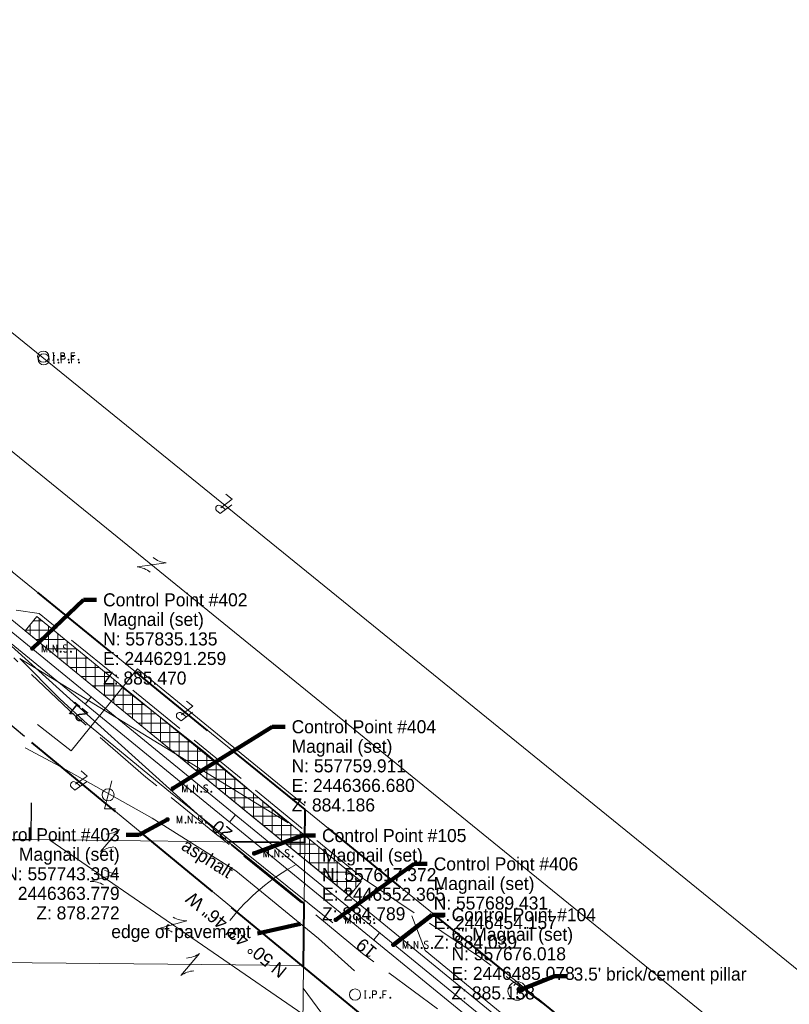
# Model space of a CAD drawing. Header units: feet. Extents: x 2433273 to 2447442, y 555003 to 575201.
# Tile 140 of 226: x 2446284 to 2446698, y 557644 to 558173. Entities that reach past the tile are written whole.
import ezdxf
from ezdxf.enums import TextEntityAlignment as Align

# ---------------------------------------------------------------- set-up
doc = ezdxf.new("R2010")
doc.units = ezdxf.units.FT
doc.header["$LTSCALE"] = 50
doc.header["$MEASUREMENT"] = 0
for name, pattern in [('cl50', [100, 7.5, -7.5, 70, -7.5, 7.5]), ('constlimit', [0.85, 0.65, -0.1, -0.1]), ('DGN Style 2', [484.236387, 290.541832, -193.694555]), ('DGN Style 3', [677.930942, 484.236387, -193.694555]), ('esmtshpr', [5.35, 1, -0.175, -0.175, 4]), ('fencepr', [1, 0.925, 0.075]), ('rowex', [4.85, 0.8, -0.375, -0.375, 0.8, -0.3, 0.8, -0.3, 0.8, -0.3]), ('rowpr', [5.45, 1, -0.225, -0.225, 4])]:
    doc.linetypes.add(name, pattern=pattern)
for name, color, linetype, lineweight in [('DV_X_Lot_Line', 2, 'DGN Style 3', 0), ('DV_X_Property_Line', 7, 'Continuous', 0), ('DV_X_Property_Line (Construction)', 7, 'Continuous', 0), ('GE_P_CL_50', 7, 'cl50', 13), ('LT_X_Poles', 2, 'Continuous', 0), ('PV_P_Bikeway', 193, 'Continuous', 13), ('PV_X_EOP', 7, 'DGN Style 3', 0), ('RD_P_Fence', 230, 'fencepr', 13), ('RD_X_Misc_Items', 1, 'DGN Style 3', 13), ('RW_P_Const_Limits', 120, 'constlimit', 0), ('RW_P_Esmt_SH', 193, 'esmtshpr', 40), ('RW_P_Fee_RW', 193, 'rowpr', 40), ('RW_X_Fee_RW', 6, 'rowex', 30), ('SV_P_Control_Cells_Set', 7, 'Continuous', 0), ('SV_X_Mon_Cells_Found', 7, 'Continuous', 0), ('SV_X_Text', 7, 'Continuous', 0), ('SV_X_Toe_of_Slope', 193, 'DGN Style 2', 0), ('SV_X_Top_of_Bank', 97, 'DGN Style 2', 0), ('VG_P_Cells', 3, 'Continuous', 13)]:
    doc.layers.add(name, color=color, linetype=linetype, lineweight=lineweight)
doc.styles.add('Slanted-Normal LS 0.50', font='font31.shx', dxfattribs={"height": 0.14})
doc.styles.add('Slanted-Normal LS 0.50_0', font='font31.shx')
doc.styles.add('Style-font31', font='font31.shx')
doc.dimstyles.new('Dec-0  Slanted', dxfattribs={"dimscale": 50, "dimtxt": 0.14, "dimasz": 0.14, "dimexe": 0.07, "dimexo": 0.07, "dimgap": 0.07, "dimtad": 1, "dimdec": 0, "dimzin": 3, "dimdsep": 46, "dimtxsty": 'Slanted-Normal LS 0.50_0', "dimcen": 0.09, "dimclrd": 97, "dimclre": 97, "dimclrt": 7, "dimadec": 0, "dimazin": 3, "dimtfac": 1, "dimtdec": 0, "dimtofl": 0, "dimtmove": 1, "dimatfit": 1, "dimfxl": 1, "dimtzin": 3, "dimlwd": 0, "dimlwe": 0, "dimarcsym": 0})

# ---------------------------------------------------------------- blocks, each defined once
blk = doc.blocks.new('OHK_1')
at = {"layer": 'DV_X_Property_Line', "color": 2, "linetype": 'Continuous', "lineweight": 0}
blk.add_line((-0.1, -0.12), (0.1, 0.12), dxfattribs=at)
for centre, start, end in [((-0.058, 0.335), 273.6945, 306.337), ((0.058, -0.335), 93.6945, 126.337)]:
    blk.add_arc(centre, 0.267, start, end, dxfattribs=at)
at = {"layer": 'DV_X_Property_Line (Construction)', "color": 2, "linetype": 'Continuous', "lineweight": 30}
blk.add_point((0, 0), dxfattribs=at)
blk = doc.blocks.new('PLM_8')
at = {"layer": 'DV_X_Property_Line', "color": 7, "linetype": 'Continuous', "lineweight": 0}
blk.add_line((-0.04, 0.031), (0.025, 0.031), dxfattribs=at)
at = {"layer": 'DV_X_Property_Line', "color": 7, "linetype": 'Continuous', "lineweight": 0, "flags": 128}
for points in [[(-0.061, -0.048), (-0.022, 0.1), (0.03, 0.1)], [(0.013, 0.048), (-0.026, -0.1), (0.061, -0.1)]]:
    blk.add_lwpolyline(points, dxfattribs=at)
at = {"layer": 'DV_X_Property_Line', "color": 7, "linetype": 'Continuous', "lineweight": 0, "extrusion": (0, 0, -1)}
blk.add_arc((-0.024, 0.066), 0.0345, 98.6719, 269.529, dxfattribs=at)
at = {"layer": 'DV_X_Property_Line (Construction)', "color": 7, "linetype": 'Continuous', "lineweight": 30}
blk.add_point((0, 0), dxfattribs=at)
blk = doc.blocks.new('PLM_9')
at = {"layer": 'DV_X_Property_Line', "color": 7, "linetype": 'Continuous', "lineweight": 0}
blk.add_line((-0.04, 0.031), (0.025, 0.031), dxfattribs=at)
at = {"layer": 'DV_X_Property_Line', "color": 7, "linetype": 'Continuous', "lineweight": 0, "flags": 128}
for points in [[(-0.061, -0.048), (-0.022, 0.1), (0.03, 0.1)], [(0.013, 0.048), (-0.026, -0.1), (0.061, -0.1)]]:
    blk.add_lwpolyline(points, dxfattribs=at)
at = {"layer": 'DV_X_Property_Line', "color": 7, "linetype": 'Continuous', "lineweight": 0, "extrusion": (0, 0, -1)}
blk.add_arc((-0.024, 0.066), 0.0345, 98.6719, 269.529, dxfattribs=at)
at = {"layer": 'DV_X_Property_Line (Construction)', "color": 7, "linetype": 'Continuous', "lineweight": 30}
blk.add_point((0, 0), dxfattribs=at)
blk = doc.blocks.new('PLM_13')
at = {"layer": 'DV_X_Property_Line', "color": 7, "linetype": 'Continuous', "lineweight": 0}
blk.add_line((-0.04, 0.031), (0.025, 0.031), dxfattribs=at)
at = {"layer": 'DV_X_Property_Line', "color": 7, "linetype": 'Continuous', "lineweight": 0, "flags": 128}
for points in [[(-0.061, -0.048), (-0.022, 0.1), (0.03, 0.1)], [(0.013, 0.048), (-0.026, -0.1), (0.061, -0.1)]]:
    blk.add_lwpolyline(points, dxfattribs=at)
at = {"layer": 'DV_X_Property_Line', "color": 7, "linetype": 'Continuous', "lineweight": 0, "extrusion": (0, 0, -1)}
blk.add_arc((-0.024, 0.066), 0.0345, 98.6719, 269.529, dxfattribs=at)
at = {"layer": 'DV_X_Property_Line (Construction)', "color": 7, "linetype": 'Continuous', "lineweight": 30}
blk.add_point((0, 0), dxfattribs=at)
blk = doc.blocks.new('OHK_29')
at = {"layer": 'DV_X_Property_Line', "color": 2, "linetype": 'Continuous', "lineweight": 0}
blk.add_line((-0.1, -0.12), (0.1, 0.12), dxfattribs=at)
for centre, start, end in [((-0.058, 0.335), 273.6945, 306.337), ((0.058, -0.335), 93.6945, 126.337)]:
    blk.add_arc(centre, 0.267, start, end, dxfattribs=at)
at = {"layer": 'DV_X_Property_Line (Construction)', "color": 2, "linetype": 'Continuous', "lineweight": 30}
blk.add_point((0, 0), dxfattribs=at)
blk = doc.blocks.new('OHK_30')
at = {"layer": 'DV_X_Property_Line', "color": 2, "linetype": 'Continuous', "lineweight": 0}
blk.add_line((-0.1, -0.12), (0.1, 0.12), dxfattribs=at)
for centre, start, end in [((-0.058, 0.335), 273.6945, 306.337), ((0.058, -0.335), 93.6945, 126.337)]:
    blk.add_arc(centre, 0.267, start, end, dxfattribs=at)
at = {"layer": 'DV_X_Property_Line (Construction)', "color": 2, "linetype": 'Continuous', "lineweight": 30}
blk.add_point((0, 0), dxfattribs=at)
blk = doc.blocks.new('OHK_32')
at = {"layer": 'DV_X_Property_Line', "color": 2, "linetype": 'Continuous', "lineweight": 0}
blk.add_line((-0.1, -0.12), (0.1, 0.12), dxfattribs=at)
for centre, start, end in [((-0.058, 0.335), 273.6945, 306.337), ((0.058, -0.335), 93.6945, 126.337)]:
    blk.add_arc(centre, 0.267, start, end, dxfattribs=at)
at = {"layer": 'DV_X_Property_Line (Construction)', "color": 2, "linetype": 'Continuous', "lineweight": 30}
blk.add_point((0, 0), dxfattribs=at)
blk = doc.blocks.new('OHK_33')
at = {"layer": 'DV_X_Property_Line', "color": 2, "linetype": 'Continuous', "lineweight": 0}
blk.add_line((-0.1, -0.12), (0.1, 0.12), dxfattribs=at)
for centre, start, end in [((-0.058, 0.335), 273.6945, 306.337), ((0.058, -0.335), 93.6945, 126.337)]:
    blk.add_arc(centre, 0.267, start, end, dxfattribs=at)
at = {"layer": 'DV_X_Property_Line (Construction)', "color": 2, "linetype": 'Continuous', "lineweight": 30}
blk.add_point((0, 0), dxfattribs=at)
blk = doc.blocks.new('IPF_3')
at = {"layer": 'SV_X_Mon_Cells_Found', "color": 7, "linetype": 'Continuous', "lineweight": 0, "flags": 128}
for points in [[(0.101, 0.04), (0.118, 0.04)], [(0.11, -0.04), (0.11, 0.04)], [(0.188, -0.04), (0.188, 0.04), (0.214, 0.04), (0.217, 0.039), (0.221, 0.038), (0.223, 0.037), (0.224, 0.036), (0.226, 0.032), (0.228, 0.029), (0.229, 0.024), (0.229, 0.017), (0.229, 0.014), (0.227, 0.01), (0.225, 0.006), (0.223, 0.004), (0.221, 0.003), (0.219, 0.002), (0.214, 0.001), (0.188, 0.001)], [(0.338, 0.04), (0.3, 0.04), (0.3, -0.04)], [(0.3, 0.001), (0.327, 0.001)], [(0.101, -0.04), (0.118, -0.04)], [(0.157, -0.029), (0.16, -0.029), (0.162, -0.031), (0.164, -0.033), (0.164, -0.036), (0.162, -0.039), (0.16, -0.04), (0.157, -0.04), (0.156, -0.039), (0.154, -0.036), (0.154, -0.033), (0.156, -0.031), (0.157, -0.029)], [(0.27, -0.029), (0.273, -0.029), (0.274, -0.031), (0.276, -0.033), (0.276, -0.036), (0.274, -0.039), (0.273, -0.04), (0.27, -0.04), (0.268, -0.039), (0.267, -0.036), (0.267, -0.033), (0.268, -0.031), (0.27, -0.029)], [(0.377, -0.029), (0.38, -0.029), (0.382, -0.031), (0.383, -0.033), (0.383, -0.036), (0.382, -0.039), (0.38, -0.04), (0.377, -0.04), (0.376, -0.039), (0.374, -0.036), (0.374, -0.033), (0.376, -0.031), (0.377, -0.029)]]:
    blk.add_lwpolyline(points, dxfattribs=at)
at = {"layer": 'SV_X_Mon_Cells_Found', "color": 7, "linetype": 'Continuous', "lineweight": 0}
blk.add_circle((0, 0), 0.06, dxfattribs=at)
blk = doc.blocks.new('IPF_6')
at = {"layer": 'SV_X_Mon_Cells_Found', "color": 7, "linetype": 'Continuous', "lineweight": 0, "flags": 128}
for points in [[(0.101, 0.04), (0.118, 0.04)], [(0.11, -0.04), (0.11, 0.04)], [(0.188, -0.04), (0.188, 0.04), (0.214, 0.04), (0.217, 0.039), (0.221, 0.038), (0.223, 0.037), (0.224, 0.036), (0.226, 0.032), (0.228, 0.029), (0.229, 0.024), (0.229, 0.017), (0.229, 0.014), (0.227, 0.01), (0.225, 0.006), (0.223, 0.004), (0.221, 0.003), (0.219, 0.002), (0.214, 0.001), (0.188, 0.001)], [(0.338, 0.04), (0.3, 0.04), (0.3, -0.04)], [(0.3, 0.001), (0.327, 0.001)], [(0.101, -0.04), (0.118, -0.04)], [(0.157, -0.029), (0.16, -0.029), (0.162, -0.031), (0.164, -0.033), (0.164, -0.036), (0.162, -0.039), (0.16, -0.04), (0.157, -0.04), (0.156, -0.039), (0.154, -0.036), (0.154, -0.033), (0.156, -0.031), (0.157, -0.029)], [(0.27, -0.029), (0.273, -0.029), (0.274, -0.031), (0.276, -0.033), (0.276, -0.036), (0.274, -0.039), (0.273, -0.04), (0.27, -0.04), (0.268, -0.039), (0.267, -0.036), (0.267, -0.033), (0.268, -0.031), (0.27, -0.029)], [(0.377, -0.029), (0.38, -0.029), (0.382, -0.031), (0.383, -0.033), (0.383, -0.036), (0.382, -0.039), (0.38, -0.04), (0.377, -0.04), (0.376, -0.039), (0.374, -0.036), (0.374, -0.033), (0.376, -0.031), (0.377, -0.029)]]:
    blk.add_lwpolyline(points, dxfattribs=at)
at = {"layer": 'SV_X_Mon_Cells_Found', "color": 7, "linetype": 'Continuous', "lineweight": 0}
blk.add_circle((0, 0), 0.06, dxfattribs=at)
blk = doc.blocks.new('UOBJ_1')
at = {"layer": 'RD_X_Misc_Items', "color": 7, "linetype": 'Continuous', "lineweight": 0}
blk.add_line((0, -0.038), (0, -0.014), dxfattribs=at)
for centre, radius in [((0, 0), 0.1), ((0, -0.071), 0.00852)]:
    blk.add_circle(centre, radius, dxfattribs=at)
for centre, radius, start, end in [((-0.003, 0.041), 0.0377, 88.324, 152.5385), ((-0.001, 0.044), 0.0344, 291.9329, 92.4584), ((0.029, -0.012), 0.0294, 125.4618, 184.0829)]:
    blk.add_arc(centre, radius, start, end, dxfattribs=at)
blk = doc.blocks.new('MNAILS_1')
at = {"layer": 'SV_P_Control_Cells_Set', "linetype": 'Continuous', "lineweight": 0}
h = blk.add_hatch(color=7, dxfattribs=at)
edge = h.paths.add_edge_path()
edge.add_arc((0, 0), 0.0249, 0, 360)
at = {"layer": 'SV_P_Control_Cells_Set', "color": 7, "linetype": 'Continuous', "lineweight": 0, "flags": 128}
for points in [[(0.105, -0.04), (0.105, 0.04), (0.13, -0.04), (0.154, 0.04), (0.154, -0.04)], [(0.223, -0.04), (0.223, 0.04), (0.264, -0.04), (0.264, 0.04)], [(0.372, 0.034), (0.371, 0.036), (0.369, 0.037), (0.364, 0.039), (0.358, 0.04), (0.354, 0.04), (0.352, 0.04), (0.345, 0.038), (0.339, 0.034), (0.335, 0.029), (0.334, 0.024), (0.334, 0.02), (0.335, 0.015), (0.339, 0.011), (0.37, -0.008), (0.372, -0.01), (0.373, -0.013), (0.375, -0.017), (0.375, -0.02), (0.374, -0.024), (0.373, -0.027), (0.372, -0.03), (0.371, -0.032), (0.37, -0.034), (0.369, -0.036), (0.367, -0.038), (0.365, -0.039), (0.363, -0.039), (0.358, -0.04), (0.35, -0.04), (0.345, -0.039), (0.338, -0.034), (0.334, -0.031)], [(0.193, -0.029), (0.195, -0.029), (0.197, -0.031), (0.199, -0.033), (0.199, -0.036), (0.197, -0.039), (0.195, -0.04), (0.193, -0.04), (0.191, -0.039), (0.189, -0.036), (0.189, -0.033), (0.191, -0.031), (0.193, -0.029)], [(0.303, -0.029), (0.306, -0.029), (0.308, -0.031), (0.31, -0.033), (0.31, -0.036), (0.308, -0.039), (0.306, -0.04), (0.303, -0.04), (0.302, -0.039), (0.3, -0.036), (0.3, -0.033), (0.302, -0.031), (0.303, -0.029)], [(0.413, -0.029), (0.415, -0.029), (0.417, -0.031), (0.419, -0.033), (0.419, -0.036), (0.417, -0.039), (0.415, -0.04), (0.413, -0.04), (0.411, -0.039), (0.409, -0.036), (0.409, -0.033), (0.411, -0.031), (0.413, -0.029)]]:
    blk.add_lwpolyline(points, dxfattribs=at)
blk = doc.blocks.new('MNAILS_2')
at = {"layer": 'SV_P_Control_Cells_Set', "linetype": 'Continuous', "lineweight": 0}
h = blk.add_hatch(color=7, dxfattribs=at)
edge = h.paths.add_edge_path()
edge.add_arc((0, 0), 0.0249, 0, 360)
at = {"layer": 'SV_P_Control_Cells_Set', "color": 7, "linetype": 'Continuous', "lineweight": 0, "flags": 128}
for points in [[(0.105, -0.04), (0.105, 0.04), (0.13, -0.04), (0.154, 0.04), (0.154, -0.04)], [(0.223, -0.04), (0.223, 0.04), (0.264, -0.04), (0.264, 0.04)], [(0.372, 0.034), (0.371, 0.036), (0.369, 0.037), (0.364, 0.039), (0.358, 0.04), (0.354, 0.04), (0.352, 0.04), (0.345, 0.038), (0.339, 0.034), (0.335, 0.029), (0.334, 0.024), (0.334, 0.02), (0.335, 0.015), (0.339, 0.011), (0.37, -0.008), (0.372, -0.01), (0.373, -0.013), (0.375, -0.017), (0.375, -0.02), (0.374, -0.024), (0.373, -0.027), (0.372, -0.03), (0.371, -0.032), (0.37, -0.034), (0.369, -0.036), (0.367, -0.038), (0.365, -0.039), (0.363, -0.039), (0.358, -0.04), (0.35, -0.04), (0.345, -0.039), (0.338, -0.034), (0.334, -0.031)], [(0.193, -0.029), (0.195, -0.029), (0.197, -0.031), (0.199, -0.033), (0.199, -0.036), (0.197, -0.039), (0.195, -0.04), (0.193, -0.04), (0.191, -0.039), (0.189, -0.036), (0.189, -0.033), (0.191, -0.031), (0.193, -0.029)], [(0.303, -0.029), (0.306, -0.029), (0.308, -0.031), (0.31, -0.033), (0.31, -0.036), (0.308, -0.039), (0.306, -0.04), (0.303, -0.04), (0.302, -0.039), (0.3, -0.036), (0.3, -0.033), (0.302, -0.031), (0.303, -0.029)], [(0.413, -0.029), (0.415, -0.029), (0.417, -0.031), (0.419, -0.033), (0.419, -0.036), (0.417, -0.039), (0.415, -0.04), (0.413, -0.04), (0.411, -0.039), (0.409, -0.036), (0.409, -0.033), (0.411, -0.031), (0.413, -0.029)]]:
    blk.add_lwpolyline(points, dxfattribs=at)
blk = doc.blocks.new('MNAILS_3')
at = {"layer": 'SV_P_Control_Cells_Set', "linetype": 'Continuous', "lineweight": 0}
h = blk.add_hatch(color=7, dxfattribs=at)
edge = h.paths.add_edge_path()
edge.add_arc((0, 0), 0.0249, 0, 360)
at = {"layer": 'SV_P_Control_Cells_Set', "color": 7, "linetype": 'Continuous', "lineweight": 0, "flags": 128}
for points in [[(0.105, -0.04), (0.105, 0.04), (0.13, -0.04), (0.154, 0.04), (0.154, -0.04)], [(0.223, -0.04), (0.223, 0.04), (0.264, -0.04), (0.264, 0.04)], [(0.372, 0.034), (0.371, 0.036), (0.369, 0.037), (0.364, 0.039), (0.358, 0.04), (0.354, 0.04), (0.352, 0.04), (0.345, 0.038), (0.339, 0.034), (0.335, 0.029), (0.334, 0.024), (0.334, 0.02), (0.335, 0.015), (0.339, 0.011), (0.37, -0.008), (0.372, -0.01), (0.373, -0.013), (0.375, -0.017), (0.375, -0.02), (0.374, -0.024), (0.373, -0.027), (0.372, -0.03), (0.371, -0.032), (0.37, -0.034), (0.369, -0.036), (0.367, -0.038), (0.365, -0.039), (0.363, -0.039), (0.358, -0.04), (0.35, -0.04), (0.345, -0.039), (0.338, -0.034), (0.334, -0.031)], [(0.193, -0.029), (0.195, -0.029), (0.197, -0.031), (0.199, -0.033), (0.199, -0.036), (0.197, -0.039), (0.195, -0.04), (0.193, -0.04), (0.191, -0.039), (0.189, -0.036), (0.189, -0.033), (0.191, -0.031), (0.193, -0.029)], [(0.303, -0.029), (0.306, -0.029), (0.308, -0.031), (0.31, -0.033), (0.31, -0.036), (0.308, -0.039), (0.306, -0.04), (0.303, -0.04), (0.302, -0.039), (0.3, -0.036), (0.3, -0.033), (0.302, -0.031), (0.303, -0.029)], [(0.413, -0.029), (0.415, -0.029), (0.417, -0.031), (0.419, -0.033), (0.419, -0.036), (0.417, -0.039), (0.415, -0.04), (0.413, -0.04), (0.411, -0.039), (0.409, -0.036), (0.409, -0.033), (0.411, -0.031), (0.413, -0.029)]]:
    blk.add_lwpolyline(points, dxfattribs=at)
blk = doc.blocks.new('MNAILS_4')
at = {"layer": 'SV_P_Control_Cells_Set', "linetype": 'Continuous', "lineweight": 0}
h = blk.add_hatch(color=7, dxfattribs=at)
edge = h.paths.add_edge_path()
edge.add_arc((0, 0), 0.0249, 0, 360)
at = {"layer": 'SV_P_Control_Cells_Set', "color": 7, "linetype": 'Continuous', "lineweight": 0, "flags": 128}
for points in [[(0.105, -0.04), (0.105, 0.04), (0.13, -0.04), (0.154, 0.04), (0.154, -0.04)], [(0.223, -0.04), (0.223, 0.04), (0.264, -0.04), (0.264, 0.04)], [(0.372, 0.034), (0.371, 0.036), (0.369, 0.037), (0.364, 0.039), (0.358, 0.04), (0.354, 0.04), (0.352, 0.04), (0.345, 0.038), (0.339, 0.034), (0.335, 0.029), (0.334, 0.024), (0.334, 0.02), (0.335, 0.015), (0.339, 0.011), (0.37, -0.008), (0.372, -0.01), (0.373, -0.013), (0.375, -0.017), (0.375, -0.02), (0.374, -0.024), (0.373, -0.027), (0.372, -0.03), (0.371, -0.032), (0.37, -0.034), (0.369, -0.036), (0.367, -0.038), (0.365, -0.039), (0.363, -0.039), (0.358, -0.04), (0.35, -0.04), (0.345, -0.039), (0.338, -0.034), (0.334, -0.031)], [(0.193, -0.029), (0.195, -0.029), (0.197, -0.031), (0.199, -0.033), (0.199, -0.036), (0.197, -0.039), (0.195, -0.04), (0.193, -0.04), (0.191, -0.039), (0.189, -0.036), (0.189, -0.033), (0.191, -0.031), (0.193, -0.029)], [(0.303, -0.029), (0.306, -0.029), (0.308, -0.031), (0.31, -0.033), (0.31, -0.036), (0.308, -0.039), (0.306, -0.04), (0.303, -0.04), (0.302, -0.039), (0.3, -0.036), (0.3, -0.033), (0.302, -0.031), (0.303, -0.029)], [(0.413, -0.029), (0.415, -0.029), (0.417, -0.031), (0.419, -0.033), (0.419, -0.036), (0.417, -0.039), (0.415, -0.04), (0.413, -0.04), (0.411, -0.039), (0.409, -0.036), (0.409, -0.033), (0.411, -0.031), (0.413, -0.029)]]:
    blk.add_lwpolyline(points, dxfattribs=at)
blk = doc.blocks.new('LPOLE_33')
at = {"layer": 'LT_X_Poles', "color": 2, "linetype": 'Continuous', "lineweight": 0, "flags": 128}
blk.add_lwpolyline([(0.039, 0.148), (-0.039, -0.152), (0.079, -0.152)], dxfattribs=at)
at = {"layer": 'LT_X_Poles', "color": 2, "linetype": 'Continuous', "lineweight": 0}
blk.add_circle((0, 0), 0.065, dxfattribs=at)
blk = doc.blocks.new('IPF_41')
at = {"layer": 'SV_X_Mon_Cells_Found', "color": 7, "linetype": 'Continuous', "lineweight": 0, "flags": 128}
for points in [[(0.101, 0.04), (0.118, 0.04)], [(0.11, -0.04), (0.11, 0.04)], [(0.188, -0.04), (0.188, 0.04), (0.214, 0.04), (0.217, 0.039), (0.221, 0.038), (0.223, 0.037), (0.224, 0.036), (0.226, 0.032), (0.228, 0.029), (0.229, 0.024), (0.229, 0.017), (0.229, 0.014), (0.227, 0.01), (0.225, 0.006), (0.223, 0.004), (0.221, 0.003), (0.219, 0.002), (0.214, 0.001), (0.188, 0.001)], [(0.338, 0.04), (0.3, 0.04), (0.3, -0.04)], [(0.3, 0.001), (0.327, 0.001)], [(0.101, -0.04), (0.118, -0.04)], [(0.157, -0.029), (0.16, -0.029), (0.162, -0.031), (0.164, -0.033), (0.164, -0.036), (0.162, -0.039), (0.16, -0.04), (0.157, -0.04), (0.156, -0.039), (0.154, -0.036), (0.154, -0.033), (0.156, -0.031), (0.157, -0.029)], [(0.27, -0.029), (0.273, -0.029), (0.274, -0.031), (0.276, -0.033), (0.276, -0.036), (0.274, -0.039), (0.273, -0.04), (0.27, -0.04), (0.268, -0.039), (0.267, -0.036), (0.267, -0.033), (0.268, -0.031), (0.27, -0.029)], [(0.377, -0.029), (0.38, -0.029), (0.382, -0.031), (0.383, -0.033), (0.383, -0.036), (0.382, -0.039), (0.38, -0.04), (0.377, -0.04), (0.376, -0.039), (0.374, -0.036), (0.374, -0.033), (0.376, -0.031), (0.377, -0.029)]]:
    blk.add_lwpolyline(points, dxfattribs=at)
at = {"layer": 'SV_X_Mon_Cells_Found', "color": 7, "linetype": 'Continuous', "lineweight": 0}
blk.add_circle((0, 0), 0.06, dxfattribs=at)
blk = doc.blocks.new('MNAILS_33')
at = {"layer": 'SV_P_Control_Cells_Set', "linetype": 'Continuous', "lineweight": 0}
h = blk.add_hatch(color=7, dxfattribs=at)
edge = h.paths.add_edge_path()
edge.add_arc((0, 0), 0.0249, 0, 360)
at = {"layer": 'SV_P_Control_Cells_Set', "color": 7, "linetype": 'Continuous', "lineweight": 0, "flags": 128}
for points in [[(0.105, -0.04), (0.105, 0.04), (0.13, -0.04), (0.154, 0.04), (0.154, -0.04)], [(0.223, -0.04), (0.223, 0.04), (0.264, -0.04), (0.264, 0.04)], [(0.372, 0.034), (0.371, 0.036), (0.369, 0.037), (0.364, 0.039), (0.358, 0.04), (0.354, 0.04), (0.352, 0.04), (0.345, 0.038), (0.339, 0.034), (0.335, 0.029), (0.334, 0.024), (0.334, 0.02), (0.335, 0.015), (0.339, 0.011), (0.37, -0.008), (0.372, -0.01), (0.373, -0.013), (0.375, -0.017), (0.375, -0.02), (0.374, -0.024), (0.373, -0.027), (0.372, -0.03), (0.371, -0.032), (0.37, -0.034), (0.369, -0.036), (0.367, -0.038), (0.365, -0.039), (0.363, -0.039), (0.358, -0.04), (0.35, -0.04), (0.345, -0.039), (0.338, -0.034), (0.334, -0.031)], [(0.193, -0.029), (0.195, -0.029), (0.197, -0.031), (0.199, -0.033), (0.199, -0.036), (0.197, -0.039), (0.195, -0.04), (0.193, -0.04), (0.191, -0.039), (0.189, -0.036), (0.189, -0.033), (0.191, -0.031), (0.193, -0.029)], [(0.303, -0.029), (0.306, -0.029), (0.308, -0.031), (0.31, -0.033), (0.31, -0.036), (0.308, -0.039), (0.306, -0.04), (0.303, -0.04), (0.302, -0.039), (0.3, -0.036), (0.3, -0.033), (0.302, -0.031), (0.303, -0.029)], [(0.413, -0.029), (0.415, -0.029), (0.417, -0.031), (0.419, -0.033), (0.419, -0.036), (0.417, -0.039), (0.415, -0.04), (0.413, -0.04), (0.411, -0.039), (0.409, -0.036), (0.409, -0.033), (0.411, -0.031), (0.413, -0.029)]]:
    blk.add_lwpolyline(points, dxfattribs=at)
blk = doc.blocks.new('MNAILS_34')
at = {"layer": 'SV_P_Control_Cells_Set', "linetype": 'Continuous', "lineweight": 0}
h = blk.add_hatch(color=7, dxfattribs=at)
edge = h.paths.add_edge_path()
edge.add_arc((0, 0), 0.0249, 0, 360)
at = {"layer": 'SV_P_Control_Cells_Set', "color": 7, "linetype": 'Continuous', "lineweight": 0, "flags": 128}
for points in [[(0.105, -0.04), (0.105, 0.04), (0.13, -0.04), (0.154, 0.04), (0.154, -0.04)], [(0.223, -0.04), (0.223, 0.04), (0.264, -0.04), (0.264, 0.04)], [(0.372, 0.034), (0.371, 0.036), (0.369, 0.037), (0.364, 0.039), (0.358, 0.04), (0.354, 0.04), (0.352, 0.04), (0.345, 0.038), (0.339, 0.034), (0.335, 0.029), (0.334, 0.024), (0.334, 0.02), (0.335, 0.015), (0.339, 0.011), (0.37, -0.008), (0.372, -0.01), (0.373, -0.013), (0.375, -0.017), (0.375, -0.02), (0.374, -0.024), (0.373, -0.027), (0.372, -0.03), (0.371, -0.032), (0.37, -0.034), (0.369, -0.036), (0.367, -0.038), (0.365, -0.039), (0.363, -0.039), (0.358, -0.04), (0.35, -0.04), (0.345, -0.039), (0.338, -0.034), (0.334, -0.031)], [(0.193, -0.029), (0.195, -0.029), (0.197, -0.031), (0.199, -0.033), (0.199, -0.036), (0.197, -0.039), (0.195, -0.04), (0.193, -0.04), (0.191, -0.039), (0.189, -0.036), (0.189, -0.033), (0.191, -0.031), (0.193, -0.029)], [(0.303, -0.029), (0.306, -0.029), (0.308, -0.031), (0.31, -0.033), (0.31, -0.036), (0.308, -0.039), (0.306, -0.04), (0.303, -0.04), (0.302, -0.039), (0.3, -0.036), (0.3, -0.033), (0.302, -0.031), (0.303, -0.029)], [(0.413, -0.029), (0.415, -0.029), (0.417, -0.031), (0.419, -0.033), (0.419, -0.036), (0.417, -0.039), (0.415, -0.04), (0.413, -0.04), (0.411, -0.039), (0.409, -0.036), (0.409, -0.033), (0.411, -0.031), (0.413, -0.029)]]:
    blk.add_lwpolyline(points, dxfattribs=at)

msp = doc.modelspace()

# ---------------------------------------------------------------- hatches: boundary and pattern name
at = {"layer": 'VG_P_Cells', "lineweight": 0}
h = msp.add_hatch(dxfattribs=at)
h.set_pattern_fill('ANSI37', color=256, scale=40, angle=45, style=0)
h.paths.add_polyline_path([(2446461.5, 557702.21), (2446287.32, 557844.63), (2446293.64, 557852.37), (2446467.83, 557709.95)])

# ---------------------------------------------------------------- linework, layer by layer
at = {"layer": 'DV_X_Lot_Line'}
for p, q in [((2445557.62, 558528.08), (2446813.51, 557507.84)), ((2446435.53, 557541.03), (2446437.72, 557748.61)), ((2446290.69, 557732.47), (2446437.53, 557730.8)), ((2446300.57, 557732.24), (2446436.56, 557638.8)), ((2446396.37, 557731.27), (2446437.19, 557698.16)), ((2446270.06, 557666.56), (2446436.84, 557664.8)), ((2446525.44, 557531.86), (2446436.71, 557652.8))]:
    msp.add_line(p, q, dxfattribs=at)
at = {"layer": 'DV_X_Lot_Line', "flags": 128}
msp.add_lwpolyline([(2446396.37, 557731.27), (2446276.22, 557839.76)], dxfattribs=at)
at = {"layer": 'DV_X_Property_Line'}
for p, q in [((2446277.34, 558007.16), (2446845.01, 557546.67)), ((2446437.72, 557748.61), (2446276.49, 557879.56)), ((2446387.93, 557704.55), (2446291.03, 557784.66)), ((2446467.48, 557638.9), (2446387.93, 557704.55))]:
    msp.add_line(p, q, dxfattribs=at)
at = {"layer": 'DV_X_Property_Line', "flags": 128}
msp.add_lwpolyline([(2447167.7, 557202.04), (2447140.35, 557218.25, -0.031019), (2446840.78, 557420.29), (2446791.7, 557459.75), (2446660.8, 557565.41), (2446601.33, 557615.54), (2446437.72, 557748.61)], format="xyb", dxfattribs=at)
at = {"layer": 'GE_P_CL_50'}
msp.add_line((2446555.11, 557619.22), (2446129.32, 557967.36), dxfattribs=at)
at = {"layer": 'GE_P_CL_50', "linetype": 'Continuous'}
for p, q in [((2446322.86, 557809.11), (2446319.69, 557805.24)), ((2446400.28, 557745.81), (2446397.11, 557741.94)), ((2446477.69, 557682.51), (2446474.53, 557678.64))]:
    msp.add_line(p, q, dxfattribs=at)
msp.add_arc((2446486.81, 557619.1), 113.61, 118.3153, 141.9517, dxfattribs=at)
at = {"layer": 'PV_P_Bikeway'}
for p, q in [((2446558.5, 557622.9), (2446280.2, 557850.44)), ((2446551.72, 557615.53), (2446279.79, 557837.86))]:
    msp.add_line(p, q, dxfattribs=at)
at = {"layer": 'PV_X_EOP', "flags": 128}
msp.add_lwpolyline([(2446464.17, 557661.97), (2446444.98, 557679.35), (2446400.54, 557715.65), (2446355.53, 557743.94), (2446306.52, 557771.53), (2446287.35, 557781.74)], dxfattribs=at)
at = {"layer": 'RD_P_Fence'}
for p, q in [((2446502.11, 557672.88), (2446495.03, 557691.59)), ((2446560.53, 557625.12), (2446502.11, 557672.88))]:
    msp.add_line(p, q, dxfattribs=at)
at = {"layer": 'RW_P_Const_Limits'}
for p, q in [((2446294.91, 557853.92), (2446282.52, 557855.63)), ((2446469.1, 557711.5), (2446294.91, 557853.92)), ((2446314.45, 557798.82), (2446281.3, 557830.1)), ((2446352.25, 557766.07), (2446314.45, 557798.82)), ((2446391.1, 557734.59), (2446352.25, 557766.07)), ((2446430.08, 557703.28), (2446391.12, 557734.61)), ((2446531.5, 557669.34), (2446469.1, 557711.5)), ((2446468.51, 557671.28), (2446430.08, 557703.28)), ((2446508.84, 557641.61), (2446468.51, 557671.28)), ((2446571.8, 557639.63), (2446531.5, 557669.34))]:
    msp.add_line(p, q, dxfattribs=at)
at = {"layer": 'RW_P_Esmt_SH'}
for p, q in [((2446437.72, 557748.61), (2446276.49, 557879.56)), ((2446387.93, 557704.55), (2446298.15, 557778.78)), ((2446436.83, 557664.2), (2446387.93, 557704.55))]:
    msp.add_line(p, q, dxfattribs=at)
at = {"layer": 'RW_P_Fee_RW'}
for p, q in [((2446298.15, 557778.78), (2446291.03, 557784.66)), ((2446437.19, 557698.16), (2446396.37, 557731.27)), ((2446437.53, 557730.8), (2446396.37, 557731.27)), ((2446436.83, 557664.2), (2446437.19, 557698.16)), ((2446467.48, 557638.9), (2446436.83, 557664.2))]:
    msp.add_line(p, q, dxfattribs=at)
at = {"layer": 'RW_P_Fee_RW', "linetype": 'Continuous'}
msp.add_line((2446437.53, 557730.8), (2446437.72, 557748.61), dxfattribs=at)
at = {"layer": 'RW_P_Fee_RW', "flags": 128}
msp.add_lwpolyline([(2446601.33, 557615.54), (2446437.72, 557748.61)], dxfattribs=at)
at = {"layer": 'RW_X_Fee_RW', "flags": 128}
msp.add_lwpolyline([(2446270.51, 557732.55), (2446290.69, 557732.47), (2446291.03, 557784.66), (2446275.94, 557797.14), (2446277.34, 558007.16)], dxfattribs=at)
at = {"layer": 'SV_X_Toe_of_Slope', "flags": 128}
msp.add_lwpolyline([(2446437.52, 557750.9), (2446347.72, 557824.13), (2446312.04, 557780.11), (2446294.06, 557794.28)], dxfattribs=at)
at = {"layer": 'SV_X_Top_of_Bank', "flags": 128}
msp.add_lwpolyline([(2446452.5, 557687.82), (2446365.36, 557757.88), (2446320.86, 557794.45), (2446306.02, 557808.03), (2446284.61, 557829.67), (2446428.54, 557741.58), (2446383.11, 557780.04), (2446338.81, 557814.98)], dxfattribs=at)
at = {"layer": 'VG_P_Cells'}
for p, q in [((2446287.32, 557844.63), (2446293.64, 557852.37)), ((2446467.83, 557709.95), (2446293.64, 557852.37)), ((2446467.83, 557709.95), (2446461.5, 557702.21))]:
    msp.add_line(p, q, dxfattribs=at)
at = {"layer": 'VG_P_Cells', "lineweight": 0, "flags": 128}
msp.add_lwpolyline([(2446461.5, 557702.21), (2446287.32, 557844.63), (2446293.64, 557852.37), (2446467.83, 557709.95), (2446461.5, 557702.21), (2446461.5, 557702.21)], close=True, dxfattribs=at)

# ---------------------------------------------------------------- block references
at = {"layer": 'DV_X_Property_Line', "color": 7, "linetype": 'Continuous', "lineweight": 0}
for name, p, xscale, yscale, zscale, rotation in [('PLM_8', (2446394.4, 557912.2), 49.99999999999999, 49.99999999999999, 49.99999999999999, 141.941279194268), ('PLM_9', (2446373.3, 557800.94), 49.99999999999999, 49.99999999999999, 49.99999999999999, 141.941279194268), ('PLM_13', (2446316.48, 557763.62), 50.00000000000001, 50.00000000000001, 50.00000000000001, 139.4367835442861)]:
    msp.add_blockref(name, p, dxfattribs=dict(at, xscale=xscale, yscale=yscale, zscale=zscale, rotation=rotation))
at = {"layer": 'DV_X_Property_Line', "color": 2, "linetype": 'Continuous', "lineweight": 30}
for name, p, xscale, yscale, zscale, rotation in [('OHK_1', (2446355.35, 557880.03), 50, 50, 50, 138.1319996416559), ('OHK_30', (2446332.97, 557731.99), 50.00000000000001, 50.00000000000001, 50.00000000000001, 179.6169166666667), ('OHK_33', (2446329.8, 557712.16), 50.00000000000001, 50.00000000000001, 50.00000000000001, 325.5081388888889), ('OHK_32', (2446366.64, 557686.84), 50.00000000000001, 50.00000000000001, 50.00000000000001, 325.5081388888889), ('OHK_29', (2446376.02, 557665.44), 50.00000000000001, 50.00000000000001, 50.00000000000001, 179.6169166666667)]:
    msp.add_blockref(name, p, dxfattribs=dict(at, xscale=xscale, yscale=yscale, zscale=zscale, rotation=rotation))
at = {"layer": 'LT_X_Poles', "color": 2, "linetype": 'Continuous', "lineweight": 0, "xscale": 50, "yscale": 50, "zscale": 50}
msp.add_blockref('LPOLE_33', (2446331.91, 557756.58), dxfattribs=at)
at = {"layer": 'RD_X_Misc_Items', "color": 7, "linetype": 'Continuous', "lineweight": 0, "xscale": 50, "yscale": 50, "zscale": 50}
msp.add_blockref('UOBJ_1', (2446551.62, 557651.19), dxfattribs=at)
at = {"layer": 'SV_P_Control_Cells_Set', "color": 7, "linetype": 'Continuous', "lineweight": 0, "xscale": 50, "yscale": 50, "zscale": 50}
for name, p in [('MNAILS_1', (2446291.26, 557835.14)), ('MNAILS_2', (2446366.68, 557759.91)), ('MNAILS_34', (2446363.78, 557743.3)), ('MNAILS_3', (2446410.34, 557725.11)), ('MNAILS_4', (2446454.16, 557689.43)), ('MNAILS_33', (2446485.08, 557676.02))]:
    msp.add_blockref(name, p, dxfattribs=at)
at = {"layer": 'SV_X_Mon_Cells_Found', "color": 7, "linetype": 'Continuous', "lineweight": 0, "xscale": 50, "yscale": 50, "zscale": 50}
for name, p in [('IPF_6', (2446297.1, 557991.89)), ('IPF_41', (2446297.36, 557990.42)), ('IPF_3', (2446464.52, 557649.29))]:
    msp.add_blockref(name, p, dxfattribs=at)

# ---------------------------------------------------------------- texts
at = {"layer": 'GE_P_CL_50', "linetype": 'Continuous', "style": 'Style-font31'}
for s, p in [('21', (2446317.7, 557803.64)), ('20', (2446395.25, 557740.23)), ('19', (2446472.8, 557676.83))]:
    msp.add_text(s, height=7, rotation=140.7295, dxfattribs=at).set_placement(p, align=Align.CENTER)
msp.add_text('N 50%%d 43\' 46" W', height=7, rotation=140.7295, dxfattribs=at).set_placement((2446398.52, 557678.59), align=Align.TOP_CENTER)
at = {"layer": 'SV_X_Text', "style": 'Slanted-Normal LS 0.50'}
msp.add_text('asphalt', height=7, rotation=327.8507, dxfattribs=at).set_placement((2446370.63, 557727.5))
at = {"layer": 'SV_X_Text', "char_height": 7, "style": 'Slanted-Normal LS 0.50'}
for s, insert, attachment_point, line_spacing_factor in [('Control Point #402\\PMagnail (set)\\PN: 557835.135\\PE: 2446291.259\\PZ: 885.470', (2446329.23, 557864.77), 1, 0.9), ('Control Point #404\\PMagnail (set)\\PN: 557759.911\\PE: 2446366.680\\PZ: 884.186', (2446430.47, 557796.61), 1, 0.9), ('Control Point #403\\PMagnail (set)\\PN: 557743.304\\PE: 2446363.779\\PZ: 878.272', (2446338.13, 557738.64), 3, 0.9), ('Control Point #105\\PMagnail (set)\\PN: 557617.372\\PE: 2446552.365\\PZ: 884.789', (2446446.78, 557738.18), 1, 0.9), ('Control Point #406\\PMagnail (set)\\PN: 557689.431\\PE: 2446454.157\\PZ: 884.039', (2446506.75, 557722.94), 1, 0.9), ('Control Point #104\\P6" Magnail (set)\\PN: 557676.018\\PE: 2446485.078\\PZ: 885.138', (2446516.35, 557695.67), 1, 0.9), ('edge of pavement', (2446408.58, 557682.06), 6, 0.606), ("3.5' brick/cement pillar", (2446581.86, 557659.24), 4, 0.606)]:
    msp.add_mtext(s, dxfattribs=dict(at, insert=insert, attachment_point=attachment_point, line_spacing_factor=line_spacing_factor))

# ---------------------------------------------------------------- leaders
at = {"layer": 'SV_X_Text', "color": 97, "linetype": 'Continuous', "lineweight": 0, "annotation_type": 0, "has_hookline": 1}
for points, hookline_direction, text_width in [([(2446291.26, 557835.14), (2446318.73, 557861.27), (2446325.73, 557861.27)], 0, 104.72), ([(2446366.68, 557759.91), (2446419.97, 557793.11), (2446426.97, 557793.11)], 0, 104.67), ([(2446363.78, 557743.3), (2446348.63, 557735.14), (2446341.63, 557735.14)], 1, 104.89), ([(2446410.34, 557725.11), (2446436.28, 557734.68), (2446443.28, 557734.68)], 0, 102), ([(2446454.16, 557689.43), (2446496.25, 557719.44), (2446503.25, 557719.44)], 0, 104.89), ([(2446485.08, 557676.02), (2446505.85, 557692.17), (2446512.85, 557692.17)], 0, 101.83), ([(2446435.23, 557687.33), (2446412.08, 557682.06)], 1, 99.83), ([(2446551.62, 557651.19), (2446571.58, 557659.24), (2446578.58, 557659.24)], 0, 132.83)]:
    msp.add_leader(points, dimstyle='Dec-0  Slanted', override={"dimtad": 0, "dimclrd": 0, "dimlwd": 65534}, dxfattribs=dict(at, hookline_direction=hookline_direction, text_width=text_width))

doc.saveas('drawing.dxf')
